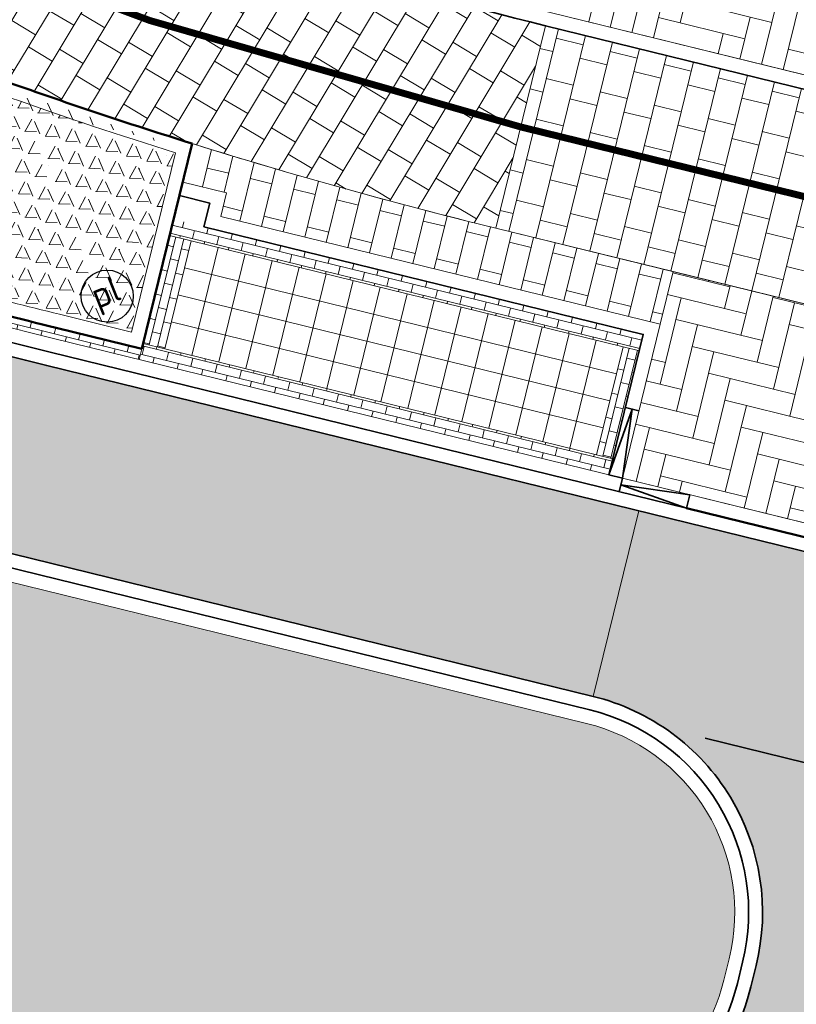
# Model space of a CAD drawing. Header units: metres. Extents: x 196674 to 197628, y 355499 to 356232.
# Tile 13 of 209: x 196932 to 196943, y 355749 to 355764. Entities that reach past the tile are written whole.
import ezdxf
from ezdxf.enums import TextEntityAlignment as Align

# ---------------------------------------------------------------- set-up
doc = ezdxf.new("R2010")
doc.units = ezdxf.units.M
doc.linetypes.add('VW-30270_STREEP', pattern=[3, 0.3, -2.7])
doc.layers.get('0').update_dxf_attribs({"lineweight": 25})
for name, color, linetype, lineweight, true_color in [('N-WE-GR-BEPLANTING_BEPLANTINGSPLAN_KRAGTEN-V', 7, 'Continuous', 5, 0xa3c04c), ('N-WE-VH-GESLOTENVERHARDING_ASFALT_RIJBAAN-V', 7, 'Continuous', 5, 0xd6d6d6), ('N-WE-VH-GOOT-TEGEL_200x200-G', 7, 'Continuous', 35, 0x00a5a5), ('N-WE-VH-HALFVERHARDING_GEBONDEN_SPLIT-A', 7, 'Continuous', 5, 0xaab7a9), ('N-WE-VH-KANTOPSLUITING_GELEIDEBAND_50 200-G', 1, 'Continuous', 35, 0xff0000), ('N-WE-VH-KANTOPSLUITING_OPSLUITBAND_200X250-G', 7, 'Continuous', 50, 0x0029a5), ('N-WE-VH-KANTOPSLUITING_TROTTOIRBAND_180X200-G', 6, 'Continuous', 35, 0xff00ff), ('N-WE-VH-KANTOPSLUITING_VERLAGINGSBAND_GELEIDEBAND_50 200-G', 1, 'Continuous', 35, 0xff0000), ('N-WE-VH-OPENVERHARDING_STRAATBAKSTEEN_ROOD_ELLEBOOG_LINGE-A', 7, 'Continuous', 5, 0xdaaea0), ('N-WE-VH-OPENVERHARDING_STRAATBAKSTEEN_ROOD_ELLEBOOG_LINGE-INRITTEN-TUSSEN-RIJBAAN-FIETSPAD-A', 7, 'Continuous', 5, 0xdaaea0), ('N-WE-VH-OPENVERHARDING_STRAATBAKSTEEN_ROOD_HALFSTEENS-LINGE-A', 7, 'Continuous', 5, 0xdaaea0), ('N-WE-VH-OPENVERHARDING_STRAATBAKSTEEN_ROOD_STREKKEN-LINGE-A', 7, 'Continuous', 5, 0xdaaea0), ('N-WE-VH-OPENVERHARDING_TEGEL_200x300_FIETSPAD_ROOD-A', 7, 'Continuous', 5, 0xe04d68), ('N-WE-VW-MARKERING_DWARS_DRIEHOEK-G', 7, 'VW-HAAIETAND50_L', 35, 0xffffff), ('N-WE-VW-MARKERING_LANGS_STREEP_30270_010-G', 7, 'VW-30270_STREEP', 13, 0xffffff)]:
    doc.layers.add(name, color=color, linetype=linetype, lineweight=lineweight, true_color=true_color)
for name, color, linetype, lineweight in [('N-WE-IE-MEUBILAIR-S-200', 7, 'Continuous', 25), ('N-WE-VH-KANTOPSLUITING_ACHTERKANTBAND-G', 50, 'Continuous', 18), ('N-WE-VH-MATERIAALGRENS-G', 7, 'Continuous', 13), ('N-WE-VH-OPENVERHARDING_TEGEL_400x400_PARKEERVAKKEN-A', 252, 'Continuous', 5)]:
    doc.layers.add(name, color=color, linetype=linetype, lineweight=lineweight)
doc.layers.add('N-WE-VH-HULPLIJN-G', color=40, linetype='Continuous', lineweight=5, plot=False)
doc.styles.add('NLCS-ISO', font='NLCS-ISO.ttf')
doc.linetypes.add('VW-HAAIETAND50_L', pattern='A,0,-0.5,[150,NLCS.SHX,S=1,R=0,X=-0.625,Y=-0.25],-0.5', length=1)

# ---------------------------------------------------------------- blocks, each defined once
blk = doc.blocks.new('Verloopband')
at = {"flags": 128}
blk.add_lwpolyline([(-0.2763672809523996, 0.9662406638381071), (0, 0), (-0.4622285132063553, 0.8923814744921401)], close=True, dxfattribs=at)
blk = doc.blocks.new('SIE-MEUBILAIR_PAAL_POLLER-SO')
blk.add_circle((0, 0), 0.75)
at = {"style": 'NLCS-ISO'}
blk.add_text('pl', height=0.75, dxfattribs=at).set_placement((5.684341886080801e-14, 0.1291188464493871), align=Align.MIDDLE_CENTER)

msp = doc.modelspace()

# ---------------------------------------------------------------- hatches: boundary and pattern name
at = {"layer": 'N-WE-GR-BEPLANTING_BEPLANTINGSPLAN_KRAGTEN-V'}
h = msp.add_hatch(color=256, dxfattribs=at)
h.dxf.hatch_style = 1
edge = h.paths.add_edge_path()
edge.add_line((196986.0530828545, 355742.2211195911), (196948.2019040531, 355751.5091020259))
edge.add_arc((196948.0112545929, 355750.732151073), 0.7999999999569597, 76.21307568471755, 166.2130756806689)
edge.add_line((196947.23430364, 355750.9228005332), (196946.6288359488, 355748.455346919))
edge.add_arc((196947.4052022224, 355748.2657828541), 0.7991740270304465, 166.2786602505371, 268.4010124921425)
edge.add_line((196947.3829020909, 355747.4669200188), (196949.8623282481, 355747.3948668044))
edge.add_line((196949.8623282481, 355747.3948668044), (196986.871384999, 355738.3135256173))
edge.add_arc((196989.2068408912, 355747.831174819), 9.80000002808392, 256.2130756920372, 258.3857903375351)
edge.add_line((196987.2338965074, 355738.231826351), (196986.0530828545, 355742.2211195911))
edge = h.paths.add_edge_path()
edge.add_arc((196906.613699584, 355765.1990386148), 0.299999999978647, 320.7720598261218, 435.1717174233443)
edge.add_arc((196904.18243133, 355756.0154154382), 9.799999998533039, 75.17171742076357, 82.56655980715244)
edge.add_arc((196905.0880518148, 355762.956586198), 2.800000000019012, 82.56655980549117, 225.3478847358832)
edge.add_arc((196903.3310507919, 355761.1781184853), 0.3000000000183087, 225.3478847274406, 320.7720598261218)
edge.add_line((196903.5634416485, 355760.988396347), (196906.8460904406, 355765.0093164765))
edge = h.paths.add_edge_path()
edge.add_arc((196932.297711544, 355794.9508734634), 44.80000000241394, 235.8251521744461, 256.2130756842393)
edge.add_line((196921.6213417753, 355751.4416200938), (196936.5346214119, 355747.7821758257))
edge.add_line((196936.5346214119, 355747.7821758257), (196939.1222155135, 355747.7069792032))
edge.add_arc((196939.2035504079, 355750.5057976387), 2.800000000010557, 268.3354279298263, 346.2130756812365)
edge.add_line((196941.9228787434, 355749.838524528), (196941.9988554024, 355750.1481510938))
edge.add_arc((196939.279527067, 355750.8154242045), 2.799999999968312, 346.2130756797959, 436.2130756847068)
edge.add_line((196939.9468001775, 355753.5347525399), (196927.409438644, 355756.6111902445))
edge.add_arc((196941.7558105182, 355815.0767494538), 60.19999999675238, 239.63438059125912, 256.21307568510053, ccw=False)
edge.add_arc((196911.1720853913, 355762.8763111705), 0.3000000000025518, 59.63438057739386, 140.7720598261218)
edge.add_line((196910.9396945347, 355763.0660333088), (196907.0687697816, 355758.3245333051))
edge.add_arc((196907.3011606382, 355758.1348111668), 0.299999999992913, 140.7720598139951, 235.8251521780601)
at = {"layer": 'N-WE-VH-GESLOTENVERHARDING_ASFALT_RIJBAAN-V'}
h = msp.add_hatch(color=256, dxfattribs=at)
h.dxf.hatch_style = 1
edge = h.paths.add_edge_path()
edge.add_arc((196947.7187872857, 355822.0053228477), 65.19999999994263, 234.65103465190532, 247.3098478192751, ccw=False)
edge.add_arc((196947.718787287, 355822.005322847), 65.20000000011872, 233.9626534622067, 234.6510346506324, ccw=False)
edge.add_line((196909.3608148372, 355769.2824061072), (196906.8676864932, 355765.8556087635))
edge.add_arc((196904.1824313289, 355756.015415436), 10.20000000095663, 57.53647697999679, 74.73639426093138, ccw=False)
edge.add_arc((196941.7558106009, 355815.0767495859), 59.8000001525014, 237.5364769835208, 239.6343805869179)
edge.add_arc((196941.7558105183, 355815.0767494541), 59.79999999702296, 239.6343805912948, 256.213075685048)
edge.add_line((196927.504763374, 355756.999665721), (196940.042124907, 355753.9232280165))
edge.add_line((196940.042124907, 355753.9232280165), (196940.6974824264, 355756.5939969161))
edge.add_line((196940.6974824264, 355756.5939969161), (196932.1808562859, 355758.683820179))
edge.add_arc((196947.7187872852, 355822.005322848), 65.19999999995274, 247.3098478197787, 256.2130756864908, ccw=False)
edge = h.paths.add_edge_path()
edge.add_arc((196932.2977115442, 355794.950873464), 45.20000000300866, 235.8251521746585, 256.2130756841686, ccw=False)
edge.add_arc((196931.0066335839, 355793.1500155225), 42.98491375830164, 229.1624352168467, 235.90055005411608, ccw=False)
edge.add_line((196902.8980775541, 355760.6290701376), (196900.5413862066, 355757.8457981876))
edge.add_arc((196929.4911587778, 355792.0357187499), 44.79999999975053, 229.7442718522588, 230.4537483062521)
edge.add_arc((196929.4911587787, 355792.0357187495), 44.79999999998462, 230.4537483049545, 235.5522516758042)
edge.add_arc((196929.4911587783, 355792.0357187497), 44.79999999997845, 235.5522516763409, 256.2130756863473)
edge.add_line((196918.8147890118, 355748.5264653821), (196935.7211549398, 355744.3779544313))
edge.add_line((196935.7211549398, 355744.3779544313), (196936.4805465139, 355747.3835783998))
edge.add_line((196936.4805465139, 355747.3835783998), (196921.5260170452, 355751.0531446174))
edge = h.paths.add_edge_path()
edge.add_arc((196947.4052022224, 355748.2657828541), 1.199174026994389, 166.1595353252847, 266.3388601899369, ccw=False)
edge.add_line((196946.2408455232, 355748.5526483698), (196946.8458281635, 355751.0181252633))
edge.add_arc((196948.011254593, 355750.7321510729), 1.200000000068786, 76.21307568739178, 166.213075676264, ccw=False)
edge.add_line((196948.2972287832, 355751.8975775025), (196948.952586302, 355754.5683464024))
edge.add_line((196948.952586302, 355754.5683464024), (196940.6974824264, 355756.5939969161))
edge.add_line((196940.6974824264, 355756.5939969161), (196940.042124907, 355753.9232280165))
edge.add_arc((196939.2795270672, 355750.8154242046), 3.199999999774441, -13.78692432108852, 76.21307569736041, ccw=False)
edge.add_line((196942.3873308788, 355750.0528263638), (196942.3113542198, 355749.7431997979))
edge.add_arc((196939.2035504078, 355750.5057976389), 3.200000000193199, 268.33542793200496, 346.2130756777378, ccw=False)
edge.add_line((196939.1105962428, 355747.3071479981), (196936.4805465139, 355747.3835783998))
edge.add_line((196936.4805465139, 355747.3835783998), (196935.7211549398, 355744.3779544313))
edge.add_line((196935.7211549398, 355744.3779544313), (196946.046566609, 355741.8442884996))
edge.add_line((196946.046566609, 355741.8442884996), (196947.3286284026, 355747.0690561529))
at = {"layer": 'N-WE-VH-HALFVERHARDING_GEBONDEN_SPLIT-A'}
h = msp.add_hatch(dxfattribs=at)
h.set_pattern_fill('AVH-GRAVEL-SO', color=251, scale=0.3, angle=-13.7869243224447, pattern_type=2)
h.set_pattern_definition([(242.1768326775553, (1.023267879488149, 0.9474401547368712), (-0.2859741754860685, -1.165426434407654), [0.197909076, -4.74981768]), (113.7816676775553, (1.102633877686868, 0.7673372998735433), (-5.584217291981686, 12.49065720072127), [0.196814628, -19.484648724]), (358.3078326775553, (0.9308949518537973, 0.7724108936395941), (11.06078624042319, -0.2429148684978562), [0.171813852, -17.00957142]), (242.1768326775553, (1.314624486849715, 0.8759466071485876), (-0.2859741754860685, -1.165426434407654), [0.197909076, -4.74981768]), (113.7816676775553, (1.393990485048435, 0.6958437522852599), (-5.584217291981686, 12.49065720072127), [0.196814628, -19.484648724]), (358.3078326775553, (1.222251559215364, 0.7009173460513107), (11.06078624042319, -0.2429148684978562), [0.171813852, -17.00957142]), (358.3078326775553, (0.6395383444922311, 0.8439044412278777), (11.06078624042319, -0.2429148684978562), [0.171813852, -17.00957142]), (113.7816676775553, (0.8112772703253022, 0.8388308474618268), (-5.584217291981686, 12.49065720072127), [0.196814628, -19.484648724]), (242.1768326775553, (0.7319112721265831, 1.018933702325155), (-0.2859741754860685, -1.165426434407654), [0.197909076, -4.74981768]), (242.1768326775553, (0.4405546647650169, 1.090427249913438), (-0.2859741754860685, -1.165426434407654), [0.197909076, -4.74981768]), (113.7816676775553, (0.5199206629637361, 0.9103243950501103), (-5.584217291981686, 12.49065720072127), [0.196814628, -19.484648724]), (358.3078326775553, (0.348181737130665, 0.9153979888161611), (11.06078624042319, -0.2429148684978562), [0.171813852, -17.00957142]), (358.3078326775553, (0.160145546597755, 0.6526388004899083), (11.06078624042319, -0.2429148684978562), [0.171813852, -17.00957142]), (113.7816676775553, (0.3318844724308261, 0.6475652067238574), (-5.584217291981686, 12.49065720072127), [0.196814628, -19.484648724]), (242.1768326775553, (0.252518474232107, 0.8276680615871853), (-0.2859741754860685, -1.165426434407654), [0.197909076, -4.74981768]), (242.1768326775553, (0.5438750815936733, 0.7561745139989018), (-0.2859741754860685, -1.165426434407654), [0.197909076, -4.74981768]), (113.7816676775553, (0.6232410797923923, 0.5760716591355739), (-5.584217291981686, 12.49065720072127), [0.196814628, -19.484648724]), (358.3078326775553, (0.4515021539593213, 0.5811452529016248), (11.06078624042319, -0.2429148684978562), [0.171813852, -17.00957142]), (358.3078326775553, (1.034215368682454, 0.4381581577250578), (11.06078624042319, -0.2429148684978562), [0.171813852, -17.00957142]), (113.7816676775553, (1.205954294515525, 0.433084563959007), (-5.584217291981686, 12.49065720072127), [0.196814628, -19.484648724]), (242.1768326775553, (1.126588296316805, 0.6131874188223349), (-0.2859741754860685, -1.165426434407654), [0.197909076, -4.74981768]), (358.3078326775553, (0.7428587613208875, 0.5096517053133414), (11.06078624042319, -0.2429148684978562), [0.171813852, -17.00957142]), (113.7816676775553, (0.9145976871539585, 0.5045781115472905), (-5.584217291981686, 12.49065720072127), [0.196814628, -19.484648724]), (242.1768326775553, (0.8352316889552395, 0.6846809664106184), (-0.2859741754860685, -1.165426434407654), [0.197909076, -4.74981768]), (358.3078326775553, (0.205194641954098, 0.3326847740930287), (11.06078624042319, -0.2429148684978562), [0.171813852, -17.00957142]), (113.7816676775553, (0.376933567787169, 0.3276111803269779), (-5.584217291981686, 12.49065720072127), [0.196814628, -19.484648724]), (242.1768326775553, (0.29756756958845, 0.5077140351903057), (-0.2859741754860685, -1.165426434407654), [0.197909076, -4.74981768]), (242.1768326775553, (0.5889241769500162, 0.4362204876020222), (-0.2859741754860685, -1.165426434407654), [0.197909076, -4.74981768]), (113.7816676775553, (0.6682901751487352, 0.2561176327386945), (-5.584217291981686, 12.49065720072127), [0.196814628, -19.484648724]), (358.3078326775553, (0.4965512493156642, 0.2611912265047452), (11.06078624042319, -0.2429148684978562), [0.171813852, -17.00957142]), (358.3078326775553, (1.079264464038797, 0.1182041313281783), (11.06078624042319, -0.2429148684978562), [0.171813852, -17.00957142]), (113.7816676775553, (1.251003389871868, 0.1131305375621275), (-5.584217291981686, 12.49065720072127), [0.196814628, -19.484648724]), (242.1768326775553, (1.171637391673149, 0.2932333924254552), (-0.2859741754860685, -1.165426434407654), [0.197909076, -4.74981768]), (358.3078326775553, (0.7879078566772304, 0.1896976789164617), (11.06078624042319, -0.2429148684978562), [0.171813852, -17.00957142]), (113.7816676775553, (0.9596467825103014, 0.184624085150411), (-5.584217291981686, 12.49065720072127), [0.196814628, -19.484648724]), (242.1768326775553, (0.8802807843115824, 0.3647269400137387), (-0.2859741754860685, -1.165426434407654), [0.197909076, -4.74981768]), (242.1768326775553, (0.6922445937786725, 0.101967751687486), (-0.2859741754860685, -1.165426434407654), [0.197909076, -4.74981768]), (113.7816676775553, (0.7716105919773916, -0.0781351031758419), (-5.584217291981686, 12.49065720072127), [0.196814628, -19.484648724]), (358.3078326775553, (0.5998716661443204, -0.07306150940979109), (11.06078624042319, -0.2429148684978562), [0.171813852, -17.00957142]), (242.1768326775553, (0.9836012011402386, 0.03047420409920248), (-0.2859741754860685, -1.165426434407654), [0.197909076, -4.74981768]), (113.7816676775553, (1.062967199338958, -0.1496286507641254), (-5.584217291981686, 12.49065720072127), [0.196814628, -19.484648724]), (358.3078326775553, (0.8912282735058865, -0.1445550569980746), (11.06078624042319, -0.2429148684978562), [0.171813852, -17.00957142]), (358.3078326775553, (0.3085150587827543, -0.001567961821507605), (11.06078624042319, -0.2429148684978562), [0.171813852, -17.00957142]), (113.7816676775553, (0.4802539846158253, -0.006641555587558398), (-5.584217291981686, 12.49065720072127), [0.196814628, -19.484648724]), (242.1768326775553, (0.4008879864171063, 0.1734612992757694), (-0.2859741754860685, -1.165426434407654), [0.197909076, -4.74981768]), (242.1768326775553, (0.1095313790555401, 0.2449548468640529), (-0.2859741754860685, -1.165426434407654), [0.197909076, -4.74981768]), (113.7816676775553, (0.1888973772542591, 0.06485199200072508), (-5.584217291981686, 12.49065720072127), [0.196814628, -19.484648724]), (358.3078326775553, (0.01715845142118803, 0.06992558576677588), (11.06078624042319, -0.2429148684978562), [0.171813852, -17.00957142]), (49.64802467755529, (0.5746857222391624, 1.032801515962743), (-0.9144975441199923, 0.7769776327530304), [5.04e-07, -1.199999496]), (346.2130756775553, (0.4814522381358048, 1.055679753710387), (0.2859741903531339, 1.165426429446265), [0, -1.2]), (49.64802467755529, (0.5746857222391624, 1.032801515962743), (-0.9144975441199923, 0.7769776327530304), [5.04e-07, -1.199999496]), (346.2130756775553, (0.4814522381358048, 1.055679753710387), (0.2859741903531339, 1.165426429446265), [0, -1.2])])
edge = h.paths.add_edge_path()
edge.add_arc((196956.0392961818, 355831.5576625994), 73.19999999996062, 250.5407149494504, 252.5042099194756, ccw=False)
edge.add_line((196931.6536733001, 355762.5389593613), (196930.9762602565, 355759.7783079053))
edge.add_arc((196947.7187872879, 355822.005322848), 64.44000000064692, 254.9408702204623, 256.2130756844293)
edge.add_line((196932.3619732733, 355759.4219235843), (196933.4004464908, 355759.1671013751))
edge.add_line((196933.4004464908, 355759.1671013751), (196934.0327612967, 355761.743964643))
at = {"layer": 'N-WE-VH-OPENVERHARDING_STRAATBAKSTEEN_ROOD_ELLEBOOG_LINGE-A', "true_color": 0xb05e45}
h = msp.add_hatch(dxfattribs=at)
h.set_pattern_fill('AVH-ROO_BSS_LINGEFRMT_ELLEBOOG', color=25, scale=4, angle=346.2130756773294, pattern_type=2)
h.set_pattern_definition([(346.2130756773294, (0, 0), (0.3870401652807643, 0.2345205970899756), [1.28, -0.64]), (256.2130756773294, (0.228779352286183, 0.9323411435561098), (0.3870401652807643, 0.2345205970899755), [1.28, -0.64])])
edge = h.paths.add_edge_path()
edge.add_line((196964.9628759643, 355761.2874432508), (196955.4503934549, 355763.4891045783))
edge.add_line((196955.4503934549, 355763.4891045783), (196953.0114696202, 355764.2014327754))
edge.add_line((196953.0114696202, 355764.2014327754), (196945.7692967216, 355765.9867183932))
edge.add_line((196945.7692967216, 355765.9867183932), (196940.9624771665, 355767.2621719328))
edge.add_line((196940.9624771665, 355767.2621719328), (196940.4323156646, 355767.4116583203))
edge.add_line((196940.4323156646, 355767.4116583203), (196939.4051307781, 355763.7686919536))
edge.add_line((196939.4051307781, 355763.7686919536), (196978.2407025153, 355754.2391576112))
edge.add_arc((197002.0242226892, 355851.1637890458), 99.80000005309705, 256.2130756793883, 258.889900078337)
edge.add_line((196982.7932673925, 355753.2341695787), (196981.5793124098, 355757.3354283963))
edge.add_line((196981.5793124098, 355757.3354283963), (196976.2579446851, 355758.6373522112))
edge.add_line((196976.2579446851, 355758.6373522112), (196971.6979793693, 355759.7286055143))
edge.add_line((196971.6979793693, 355759.7286055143), (196966.013846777, 355761.0441963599))
edge.add_line((196966.013846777, 355761.0441963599), (196965.8587313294, 355760.3863640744))
edge.add_line((196965.8587313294, 355760.3863640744), (196964.8232830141, 355760.5951504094))
edge.add_line((196964.8232830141, 355760.5951504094), (196964.9628759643, 355761.2874432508))
at = {"layer": 'N-WE-VH-OPENVERHARDING_STRAATBAKSTEEN_ROOD_ELLEBOOG_LINGE-INRITTEN-TUSSEN-RIJBAAN-FIETSPAD-A', "true_color": 0xb05e45}
h = msp.add_hatch(dxfattribs=at)
h.set_pattern_fill('AVH-ROO_BSS_LINGEFRMT_ELLEBOOG', color=25, scale=4, angle=76.21307568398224, pattern_type=2)
h.set_pattern_definition([(76.21307568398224, (0, 0), (-0.2345205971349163, 0.3870401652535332), [1.28, -0.6399999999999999]), (346.2130756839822, (-0.9323411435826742, 0.2287793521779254), (-0.2345205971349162, 0.3870401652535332), [1.28, -0.64])])
h.paths.add_polyline_path([(196941.1918371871, 355760.0353358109), (196941.0059539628, 355759.2778086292), (196940.4626030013, 355757.0634984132), (196948.096146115, 355755.1903674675), (196948.1342760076, 355755.34575766), (196948.825380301, 355758.1622048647)])
at = {"layer": 'N-WE-VH-OPENVERHARDING_STRAATBAKSTEEN_ROOD_HALFSTEENS-LINGE-A', "true_color": 0xb05e45}
h = msp.add_hatch(dxfattribs=at)
h.set_pattern_fill('AVH-BSS_LINGEFORMAAT_HALFST', color=25, scale=4, angle=346.2130756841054, pattern_type=2)
h.set_pattern_definition([(346.2130756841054, (196825.8108468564, 355944.3732953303), (1.046730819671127, 0.2373912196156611), [0.32, -0.32]), (76.21307568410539, (196825.8108468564, 355944.3732953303), (-0.3107803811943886, 0.07625978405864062), [])])
edge = h.paths.add_edge_path()
edge.add_arc((196956.0392961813, 355831.5576625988), 72.99999999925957, 252.65132653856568, 256.213075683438, ccw=False)
edge.add_line((196934.2717293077, 355761.8785909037), (196934.1356520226, 355761.3240373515))
edge.add_line((196934.1356520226, 355761.3240373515), (196934.7669247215, 355761.1691346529))
edge.add_line((196934.7669247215, 355761.1691346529), (196934.6835155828, 355760.8292186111))
edge.add_line((196934.6835155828, 355760.8292186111), (196941.0059539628, 355759.2778086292))
edge.add_line((196941.0059539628, 355759.2778086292), (196941.1918371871, 355760.0353358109))
edge.add_line((196941.1918371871, 355760.0353358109), (196938.6425329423, 355760.6608881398))
at = {"layer": 'N-WE-VH-OPENVERHARDING_STRAATBAKSTEEN_ROOD_STREKKEN-LINGE-A', "true_color": 0xb05e45}
h = msp.add_hatch(dxfattribs=at)
h.set_pattern_fill('AVH-BSS_LINGEFORMAAT_HALFST', color=25, scale=1.5, angle=256.2130756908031, pattern_type=2)
h.set_pattern_definition([(256.2130756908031, (0, 0.9800000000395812), (0.08902170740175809, -0.3925240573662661), [0.12, -0.12]), (346.2130756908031, (0, 0.9800000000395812), (0.02859741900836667, 0.1165426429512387), [])])
h.paths.add_polyline_path([(196940.4737737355, 355758.9553428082), (196940.7068590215, 355758.8981479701), (196940.7640538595, 355759.131233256), (196934.0045805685, 355760.789883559), (196933.9473857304, 355760.5567982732), (196934.2581661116, 355760.4805384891)])
h = msp.add_hatch(dxfattribs=at)
h.set_pattern_fill('AVH-BSS_LINGEFORMAAT_HALFST', color=25, scale=1.5, angle=346.213075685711, pattern_type=2)
h.set_pattern_definition([(346.213075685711, (0, 0.9800000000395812), (0.3925240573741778, 0.08902170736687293), [0.12, -0.12]), (76.21307568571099, (0, 0.9800000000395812), (-0.1165426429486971, 0.02859741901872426), [])])
h.paths.add_polyline_path([(196934.2581661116, 355760.4805384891), (196933.9473857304, 355760.5567982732), (196933.56608681, 355759.0028963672), (196933.8768671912, 355758.9266365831)], flags=17)
h = msp.add_hatch(dxfattribs=at)
h.set_pattern_fill('AVH-BSS_LINGEFORMAAT_HALFST', color=25, scale=1.5, angle=256.0513830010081, pattern_type=2)
h.set_pattern_definition([(256.0513830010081, (0, 0.9800000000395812), (0.0879136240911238, -0.3927737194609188), [0.12, -0.12]), (346.051383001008, (0, 0.9800000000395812), (0.0289261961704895, 0.1164614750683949), [])])
h.paths.add_polyline_path([(196932.3143109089, 355759.2276858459, -0.006307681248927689), (196930.7354774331, 355759.6362857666), (196930.6934395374, 355759.4819069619, 0.006307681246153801), (196932.2761810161, 355759.0722956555), (196933.508891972, 355758.7698110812), (196933.547021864, 355758.9252012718)])
h = msp.add_hatch(dxfattribs=at)
h.set_pattern_fill('AVH-BSS_LINGEFORMAAT_HALFST', color=25, scale=1.5, angle=256.2130756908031, pattern_type=2)
h.set_pattern_definition([(256.2130756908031, (0, 0), (0.08902170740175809, -0.3925240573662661), [0.12, -0.12]), (346.2130756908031, (0, 0), (0.02859741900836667, 0.1165426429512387), [])])
h.paths.add_polyline_path([(196940.3255601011, 355757.3442460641), (196940.0924748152, 355757.4014409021), (196933.8768671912, 355758.9266365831), (196933.56608681, 355759.0028963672), (196933.547021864, 355758.9252012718), (196933.508891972, 355758.7698110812), (196940.268365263, 355757.1111607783)])
h = msp.add_hatch(dxfattribs=at)
h.set_pattern_fill('AVH-BSS_LINGEFORMAAT_HALFST', color=25, scale=1.5, angle=166.213075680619, pattern_type=2)
h.set_pattern_definition([(166.213075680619, (0, 0.9800000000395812), (-0.3925240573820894, -0.08902170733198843), [0.12, -0.12]), (256.2130756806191, (0, 0.9800000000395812), (0.1165426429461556, -0.02859741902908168), [])])
h.paths.add_polyline_path([(196940.0924748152, 355757.4014409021), (196940.3255601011, 355757.3442460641), (196940.7068590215, 355758.8981479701), (196940.4737737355, 355758.9553428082)])
at = {"layer": 'N-WE-VH-OPENVERHARDING_TEGEL_200x300_FIETSPAD_ROOD-A'}
h = msp.add_hatch(dxfattribs=at)
h.set_pattern_fill('AVH-TEGEL_200X300_HALFST', color=256, scale=2, angle=238.9941391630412, pattern_type=2)
h.set_pattern_definition([(238.9941391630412, (0, 0), (0.3428458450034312, -0.2060503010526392), []), (328.9941391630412, (0, 0), (0.3090754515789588, 0.5142687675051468), [0.4, -0.4]), (328.9941391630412, (-0.2060503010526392, -0.3428458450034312), (0.3090754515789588, 0.5142687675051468), [-0.4, 0.4])])
edge = h.paths.add_edge_path()
edge.add_line((196904.1198853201, 355784.6068928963), (196901.8947677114, 355782.5947170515))
edge.add_arc((196956.0392961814, 355831.5576625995), 72.99999999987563, 222.1230670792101, 222.6219265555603)
edge.add_line((196902.3231222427, 355782.1251565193), (196908.9100825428, 355775.8096830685))
edge.add_arc((196956.039296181, 355831.5576625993), 72.99999999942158, 229.7888985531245, 233.8664675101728)
edge.add_arc((196956.0392961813, 355831.5576625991), 72.99999999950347, 233.8664675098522, 256.21307568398)
edge.add_line((196938.6425329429, 355760.6608881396), (196939.3574684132, 355763.5744542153))
edge.add_arc((196956.0392961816, 355831.5576626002), 69.99999999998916, 244.3431121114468, 256.2130756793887, ccw=False)
edge.add_arc((196956.0392961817, 355831.5576626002), 69.9999999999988, 233.8664675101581, 244.34311211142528, ccw=False)
edge.add_arc((196956.0392961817, 355831.5576626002), 70.00000000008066, 222.1230670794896, 233.8664675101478, ccw=False)
h = msp.add_hatch(dxfattribs=at)
h.set_pattern_fill('AVH-TEGEL_200X300_HALFST', color=256, scale=2, angle=256.2130756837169, pattern_type=2)
h.set_pattern_definition([(256.2130756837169, (0, 0), (0.3884754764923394, -0.09532473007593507), []), (346.2130756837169, (0, 0), (0.1429870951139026, 0.582713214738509), [0.4, -0.4]), (346.2130756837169, (-0.09532473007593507, -0.3884754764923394), (0.1429870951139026, 0.582713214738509), [-0.4, 0.4])])
edge = h.paths.add_edge_path()
edge.add_line((196939.3574684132, 355763.5744542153), (196938.6425329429, 355760.6608881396))
edge.add_line((196938.6425329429, 355760.6608881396), (196977.4781047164, 355751.1313537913))
edge.add_arc((197002.0242227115, 355851.1637889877), 102.9999999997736, 256.2130756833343, 259.8165633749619)
edge.add_line((196983.8138004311, 355749.7863727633), (196982.8573028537, 355753.0178304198))
edge.add_arc((197002.024222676, 355851.1637889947), 100.000000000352, 256.2130756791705, 258.94978725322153, ccw=False)
edge.add_line((196978.1930401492, 355754.0449198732), (196939.3574684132, 355763.5744542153))
at = {"layer": 'N-WE-VH-OPENVERHARDING_TEGEL_400x400_PARKEERVAKKEN-A'}
h = msp.add_hatch(dxfattribs=at)
h.set_pattern_fill('AVH-TEGEL_400X400_BLOK', color=256, scale=0.9999999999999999, angle=-103.7893351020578, pattern_type=2)
h.set_pattern_definition([(256.2106648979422, (196940.0924748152, 355757.4014409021), (0.3884714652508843, -0.09534107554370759), []), (346.2106648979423, (196940.0924748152, 355757.4014409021), (0.09534107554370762, 0.3884714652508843), [])])
h.paths.add_polyline_path([(196934.2581661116, 355760.4805384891), (196933.8768671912, 355758.9266365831), (196940.0924748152, 355757.4014409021), (196940.4737737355, 355758.9553428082)])

# ---------------------------------------------------------------- linework, layer by layer
at = {"layer": 'N-WE-VH-GOOT-TEGEL_200x200-G', "ltscale": 0.2, "flags": 128}
msp.add_lwpolyline([(196848.7610979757, 355896.3248392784, 0.04938916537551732), (196850.6752320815, 355889.6570756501), (196887.127705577, 355797.9270999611, 0.09743566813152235), (196900.7646383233, 355776.7687458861, 0.01504904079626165), (196903.5708897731, 355774.0261279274, 0.03173044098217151), (196909.9970084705, 355768.8253698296, 0.05529073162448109), (196922.5680520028, 355761.8515156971, 0.03886721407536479), (196932.1808562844, 355758.6838201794), (196984.9044531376, 355745.7464201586), (197012.2741127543, 355739.0304095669), (197022.3374544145, 355736.5610507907, 0.007144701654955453), (197030.6975663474, 355734.6358511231, 0.02675914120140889), (197035.9996158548, 355733.7881315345, 0.008402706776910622), (197037.6801972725, 355733.6394630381), (197042.1054888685, 355733.3228353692), (197042.4300170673, 355733.2996155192, 0.1534304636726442), (197051.2976353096, 355735.4045395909, 0.1354485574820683), (197056.8922393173, 355741.2439296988, 0.06361237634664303), (197058.2768653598, 355744.8385175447), (197059.9781224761, 355751.7716257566, 0.8647318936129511), (197058.6944248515, 355752.2924869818)], format="xyb", dxfattribs=at)
msp.add_lwpolyline([(196902.8390905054, 355760.6801475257, 0.02986325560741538), (196906.9079564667, 355757.555682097, 0.08919450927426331), (196921.5260170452, 355751.0531446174), (196936.4805465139, 355747.3835783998), (196939.1105962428, 355747.3071479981, 0.353517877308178), (196942.3113542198, 355749.7431997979), (196942.3873308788, 355750.0528263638, 0.4142135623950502), (196940.0421249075, 355753.9232280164), (196927.504763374, 355756.999665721, -0.07246464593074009), (196911.5259466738, 355763.4802831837, -0.009154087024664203), (196909.6574094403, 355764.6214955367, 0.07710048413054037), (196906.7928456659, 355765.8757266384, 0.03227728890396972), (196905.502049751, 355766.1296928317, 0.7184493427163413)], format="xyb", close=True, dxfattribs=at)
at = {"layer": 'N-WE-VH-HULPLIJN-G', "flags": 128}
for points in [[(196904.1198853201, 355784.6068928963), (196901.8947677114, 355782.5947170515, 0.002176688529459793), (196902.3231222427, 355782.1251565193), (196908.9100825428, 355775.8096830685, 0.01779362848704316), (196912.99344937, 355772.5995836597, 0.09781565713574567), (196938.6425329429, 355760.6608881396), (196939.3574684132, 355763.5744542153, -0.05183884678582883), (196925.7306298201, 355768.4594475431, -0.04574485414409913), (196914.7624567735, 355775.0225184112, -0.05128514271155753)], [(196922.5680520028, 355761.8515156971, -0.05529073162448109), (196909.9970084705, 355768.8253698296, -0.003003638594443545), (196909.3608148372, 355769.2824061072), (196906.8676864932, 355765.8556087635, -0.0751900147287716), (196909.6574094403, 355764.6214955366, 0.009154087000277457), (196911.5259466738, 355763.4802831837, 0.07246464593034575), (196927.504763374, 355756.999665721), (196940.042124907, 355753.9232280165), (196940.6974824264, 355756.5939969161), (196932.1808562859, 355758.683820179, -0.03886721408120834)], [(196964.9628759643, 355761.2874432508), (196955.4503934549, 355763.4891045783), (196953.0114696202, 355764.2014327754), (196945.7692967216, 355765.9867183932), (196940.9624771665, 355767.2621719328), (196940.4323156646, 355767.4116583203), (196939.4051307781, 355763.7686919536), (196978.2407025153, 355754.2391576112, 0.01168038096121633), (196982.7932673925, 355753.2341695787), (196981.5793124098, 355757.3354283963), (196976.2579446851, 355758.6373522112), (196971.6979793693, 355759.7286055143), (196966.013846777, 355761.0441963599), (196965.8587313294, 355760.3863640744), (196964.8232830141, 355760.5951504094)], [(196939.3574684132, 355763.5744542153), (196938.6425329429, 355760.6608881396), (196977.4781047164, 355751.1313537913, 0.01572447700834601), (196983.8138004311, 355749.7863727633), (196982.8573028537, 355753.0178304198, -0.0119417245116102), (196978.1930401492, 355754.0449198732)], [(196938.6425329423, 355760.6608881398, -0.01554231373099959), (196934.2717293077, 355761.8785909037), (196934.1356520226, 355761.3240373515), (196934.7669247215, 355761.1691346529), (196934.6835155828, 355760.8292186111), (196941.0059539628, 355759.2778086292), (196941.1918371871, 355760.0353358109)], [(196947.3286284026, 355747.0690561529, -0.4672605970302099), (196946.2408455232, 355748.5526483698), (196946.8458281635, 355751.0181252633, -0.4142135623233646), (196948.2972287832, 355751.8975775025), (196948.952586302, 355754.5683464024), (196940.6974824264, 355756.5939969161), (196940.042124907, 355753.9232280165, -0.4142135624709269), (196942.3873308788, 355750.0528263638), (196942.3113542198, 355749.7431997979, -0.3535178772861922), (196939.1105962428, 355747.3071479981), (196936.4805465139, 355747.3835783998), (196935.7211549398, 355744.3779544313), (196946.046566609, 355741.8442884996)]]:
    msp.add_lwpolyline(points, format="xyb", close=True, dxfattribs=at)
for points in [[(196939.3574684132, 355763.5744542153), (196938.6425329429, 355760.6608881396)], [(196934.2581661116, 355760.4805384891), (196933.9473857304, 355760.5567982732)], [(196941.0059539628, 355759.2778086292), (196941.1918371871, 355760.0353358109)], [(196933.8768671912, 355758.9266365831), (196933.5660868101, 355759.0028963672)], [(196933.547021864, 355758.9252012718), (196933.508891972, 355758.7698110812)], [(196940.4737737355, 355758.9553428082), (196940.7068590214, 355758.8981479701)], [(196940.0924748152, 355757.4014409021), (196940.3255601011, 355757.3442460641)], [(196940.042124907, 355753.9232280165), (196940.6974824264, 355756.5939969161)]]:
    msp.add_lwpolyline(points, dxfattribs=at)
msp.add_lwpolyline([(196941.1918371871, 355760.0353358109), (196941.0059539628, 355759.2778086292), (196940.4626030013, 355757.0634984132), (196948.096146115, 355755.1903674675), (196948.1342760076, 355755.34575766), (196948.825380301, 355758.1622048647)], close=True, dxfattribs=at)
at = {"layer": 'N-WE-VH-KANTOPSLUITING_ACHTERKANTBAND-G', "flags": 128}
for points in [[(196848.7404560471, 355916.8650432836), (196850.8308011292, 355911.6048432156, -0.04938916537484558), (196852.5546094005, 355905.6000674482), (196852.9441035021, 355903.469998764, 0.04938916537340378), (196854.4830238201, 355898.1092683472), (196891.173383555, 355805.7806693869, 0.2425756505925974), (196939.4051307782, 355763.7686919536), (196978.240702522, 355754.2391576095, 0.01194172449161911), (196982.8956366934, 355753.2141223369, 0.01194172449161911)], [(196984.9997778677, 355746.1348956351), (196932.2761810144, 355759.0722956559, -0.03886721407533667), (196922.7223509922, 355762.2205574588, -0.03886721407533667)]]:
    msp.add_lwpolyline(points, format="xyb", dxfattribs=at)
for points in [[(196907.1326445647, 355757.886612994, 0.0891945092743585), (196921.6213417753, 355751.4416200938), (196936.5346214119, 355747.7821758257), (196939.1222155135, 355747.7069792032, 0.35351787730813), (196941.9228787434, 355749.838524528), (196941.9988554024, 355750.1481510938, 0.4142135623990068), (196939.9468001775, 355753.5347525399), (196927.409438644, 355756.6111902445, -0.07246464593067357), (196911.3237402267, 355763.135156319, 0.3696021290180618), (196910.9396945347, 355763.0660333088), (196907.0687697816, 355758.3245333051, 0.4402870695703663)], [(196934.0327612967, 355761.743964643, -0.008567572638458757), (196931.6536733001, 355762.5389593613), (196930.9762602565, 355759.7783079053, 0.005551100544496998), (196932.3619732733, 355759.4219235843), (196933.4004464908, 355759.1671013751)]]:
    msp.add_lwpolyline(points, format="xyb", close=True, dxfattribs=at)
msp.add_lwpolyline([(196940.4626030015, 355757.0634984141), (196941.0059539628, 355759.2778086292), (196934.6835155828, 355760.8292186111), (196934.7669247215, 355761.1691346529), (196934.1356520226, 355761.3240373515)], dxfattribs=at)
at = {"layer": 'N-WE-VH-KANTOPSLUITING_GELEIDEBAND_50 200-G', "ltscale": 0.2, "flags": 128}
for points in [[(196925.7306298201, 355768.4594475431, 0.05183884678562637), (196939.3574684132, 355763.5744542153), (196978.193040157, 355754.0449198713, 0.01194172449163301), (196982.8573028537, 355753.0178304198)], [(196941.3861293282, 355756.6309488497), (196932.2285186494, 355758.8780579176, -0.03886721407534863), (196922.6452014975, 355762.0360365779)]]:
    msp.add_lwpolyline(points, format="xyb", dxfattribs=at)
at = {"layer": 'N-WE-VH-KANTOPSLUITING_GELEIDEBAND_50 200-G', "flags": 128}
msp.add_lwpolyline([(196934.0879897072, 355761.129799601), (196934.5250246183, 355761.0225592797), (196934.4416154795, 355760.6826432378), (196940.7640538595, 355759.131233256), (196940.2683652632, 355757.1111607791)], dxfattribs=at)
at = {"layer": 'N-WE-VH-KANTOPSLUITING_OPSLUITBAND_200X250-G', "ltscale": 0.1, "flags": 128}
msp.add_lwpolyline([(196934.2717293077, 355761.8785909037, -0.009966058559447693), (196931.5121466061, 355762.8014342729), (196930.7354774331, 355759.6362857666, 0.006307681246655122), (196932.3143109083, 355759.227685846), (196933.547021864, 355758.9252012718)], format="xyb", close=True, dxfattribs=at)
msp.add_lwpolyline([(196948.04848375, 355754.9961297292), (196941.3861293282, 355756.6309488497)], dxfattribs=at)
at = {"layer": 'N-WE-VH-KANTOPSLUITING_TROTTOIRBAND_180X200-G', "ltscale": 0.2, "flags": 128}
msp.add_lwpolyline([(196907.0203005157, 355757.7211475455, 0.08919450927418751), (196921.5736794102, 355751.2473823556), (196936.5075839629, 355747.5828771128), (196939.1164058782, 355747.5070636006, 0.3535178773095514), (196942.1171164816, 355749.7908621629), (196942.1930931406, 355750.1004887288, 0.4142135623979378), (196939.9944625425, 355753.7289902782), (196927.457101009, 355756.8054279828, -0.07246464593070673), (196911.4248434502, 355763.3077197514, 0.3696021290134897), (196910.7847672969, 355763.1925147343), (196906.9138425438, 355758.4510147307, 0.4402870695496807)], format="xyb", close=True, dxfattribs=at)
at = {"layer": 'N-WE-VH-KANTOPSLUITING_VERLAGINGSBAND_GELEIDEBAND_50 200-G', "flags": 128}
for points in [[(196940.7009148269, 355758.0346871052), (196940.5066770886, 355758.0823494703)], [(196940.4149406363, 355756.869260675), (196940.4626027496, 355757.0634973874)]]:
    msp.add_lwpolyline(points, dxfattribs=at)
at = {"layer": 'N-WE-VH-MATERIAALGRENS-G', "flags": 128}
msp.add_lwpolyline([(196983.8138004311, 355749.7863727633, -0.01572447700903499), (196977.4781047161, 355751.1313537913), (196938.6425329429, 355760.6608881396, -0.09781565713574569), (196912.99344937, 355772.5995836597, -0.09746383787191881)], format="xyb", dxfattribs=at)
msp.add_lwpolyline([(196934.2581661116, 355760.4805384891), (196933.8768671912, 355758.9266365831), (196940.0924748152, 355757.4014409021), (196940.4737737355, 355758.9553428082)], close=True, dxfattribs=at)
at = {"layer": 'N-WE-VW-MARKERING_DWARS_DRIEHOEK-G', "flags": 128}
msp.add_lwpolyline([(196941.6518936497, 355753.3222871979), (196948.2495571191, 355751.703342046)], dxfattribs=at)
at = {"layer": 'N-WE-VW-MARKERING_LANGS_STREEP_30270_010-G', "const_width": 0.1, "flags": 128}
msp.add_lwpolyline([(196999.6672429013, 355749.0922282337, 0.00691777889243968), (196990.0263284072, 355750.3753941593, -0.03054558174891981), (196977.8355724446, 355752.5881368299), (196939.0000006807, 355762.1176711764, -0.07787341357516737), (196918.5761640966, 355770.6580424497)], format="xyb", dxfattribs=at)

# ---------------------------------------------------------------- block references
at = {"layer": 'N-WE-IE-MEUBILAIR-S-200', "xscale": 0.5, "yscale": 0.5, "zscale": 0.5, "rotation": 21.67232329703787}
msp.add_blockref('SIE-MEUBILAIR_PAAL_POLLER-SO', (196933.0492138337, 355759.6840951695), dxfattribs=at)
at = {"layer": 'N-WE-VH-KANTOPSLUITING_VERLAGINGSBAND_GELEIDEBAND_50 200-G', "ltscale": 0.2}
for p, xscale, rotation in [((196940.6037954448, 355758.0585184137), -1, 187.8853989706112), ((196940.4387716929, 355756.9663790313), -0.9999999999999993, 277.8853989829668)]:
    msp.add_blockref('Verloopband', p, dxfattribs=dict(at, xscale=xscale, rotation=rotation))

doc.saveas('drawing.dxf')
